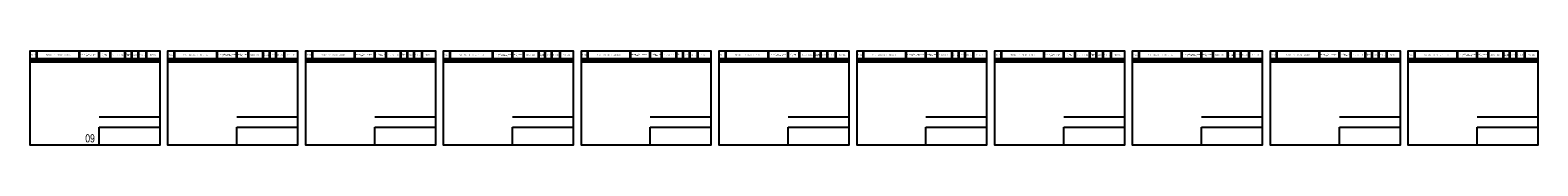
# Model space of a CAD drawing. Header units: millimetres. Extents: x -881 to 16775, y -99 to 757.
# Tile 6 of 7: x 3360 to 7955, y 0 to 287. Entities that reach past the tile are written whole.
import ezdxf

# ---------------------------------------------------------------- set-up
doc = ezdxf.new("R2010")
doc.units = ezdxf.units.MM
doc.layers.get('0').update_dxf_attribs({"linetype": 'CONTINUOUS'})
doc.layers.add('AK_Table', color=7, linetype='CONTINUOUS', lineweight=35)
doc.layers.add('UNPLOTTED', color=2, linetype='CONTINUOUS', plot=False)
doc.styles.add('CP.Text', font='arial.ttf')
doc.styles.add('ISOCPEUR', font='arial.ttf', dxfattribs={"width": 0.75})

# ---------------------------------------------------------------- blocks, each defined once
blk = doc.blocks.new('*U49')
at = {"layer": 'UNPLOTTED'}
blk.add_line((0, 85), (-185, 85), dxfattribs=at)
for points in [[(0, 0), (-395, 0), (-395, 287), (0, 287)], [(-185, 55), (0, 55), (0, 0), (-185, 0)]]:
    blk.add_lwpolyline(points, close=True, dxfattribs=at)
blk = doc.blocks.new('Specification_Header')
for p, q in [((20, -33), (20, 0)), ((150, -33), (150, 0)), ((210, -33), (210, 0)), ((245, -33), (245, 0)), ((290, -33), (290, 0)), ((310, -33), (310, 0)), ((330, -33), (330, 0)), ((355, -33), (355, 0)), ((395, -25), (0, -25)), ((395, -33), (0, -33))]:
    blk.add_line(p, q)
at = {"char_height": 2.5, "attachment_point": 5, "style": 'CP.Text'}
for s, insert, width in [('Позиция', (10, -12.5), 20), ('1', (10, -29), 20), ('Наименование и техническая характеристика', (85, -12.5), 130), ('2', (85, -29), 130), ('Тип, марка,обозначение документа (опросного листа)', (180, -12.5), 60), ('3', (180, -29), 60), ('Код оборудования,  изделия ', (227.5, -12.5), 35), ('{\\H0.98204x;4\\H1.0183x; }', (227.5, -29), 35), ('Завод-изготовитель', (267.5, -12.5), 45), ('5', (267.5, -29), 45), ('Единица измерения', (300, -12.5), 20), ('6', (300, -29), 20), ('Кол-во', (320, -12.5), 20), ('7', (320, -29), 20), ('Масса, ед.', (342, -12.5), 26), ('8', (342.5, -29), 25), ('Примечание', (375, -12.5), 40), ('9', (375, -29), 40)]:
    blk.add_mtext(s, dxfattribs=dict(at, insert=insert, width=width))

msp = doc.modelspace()

# ---------------------------------------------------------------- block references
at = {"layer": 'AK_Table'}
for p in [(3360, 287), (3780, 287), (4200, 287), (4620, 287), (5040, 287), (5460, 287), (5880, 287), (6300, 287), (6720, 287), (7140, 287), (7560, 287)]:
    msp.add_blockref('Specification_Header', p, dxfattribs=at)
at = {"layer": 'UNPLOTTED'}
for p in [(3755, 0), (4175, 0), (4595, 0), (5015, 0), (5435, 0), (5855, 0), (6275, 0), (6695, 0), (7115, 0), (7535, 0), (7955, 0)]:
    msp.add_blockref('*U49', p, dxfattribs=at)

# ---------------------------------------------------------------- texts
at = {"layer": 'UNPLOTTED', "style": 'ISOCPEUR', "width": 0.75}
msp.add_text('09', height=25, rotation=360, dxfattribs=at).set_placement((3528, 8.1))

doc.saveas('drawing.dxf')
